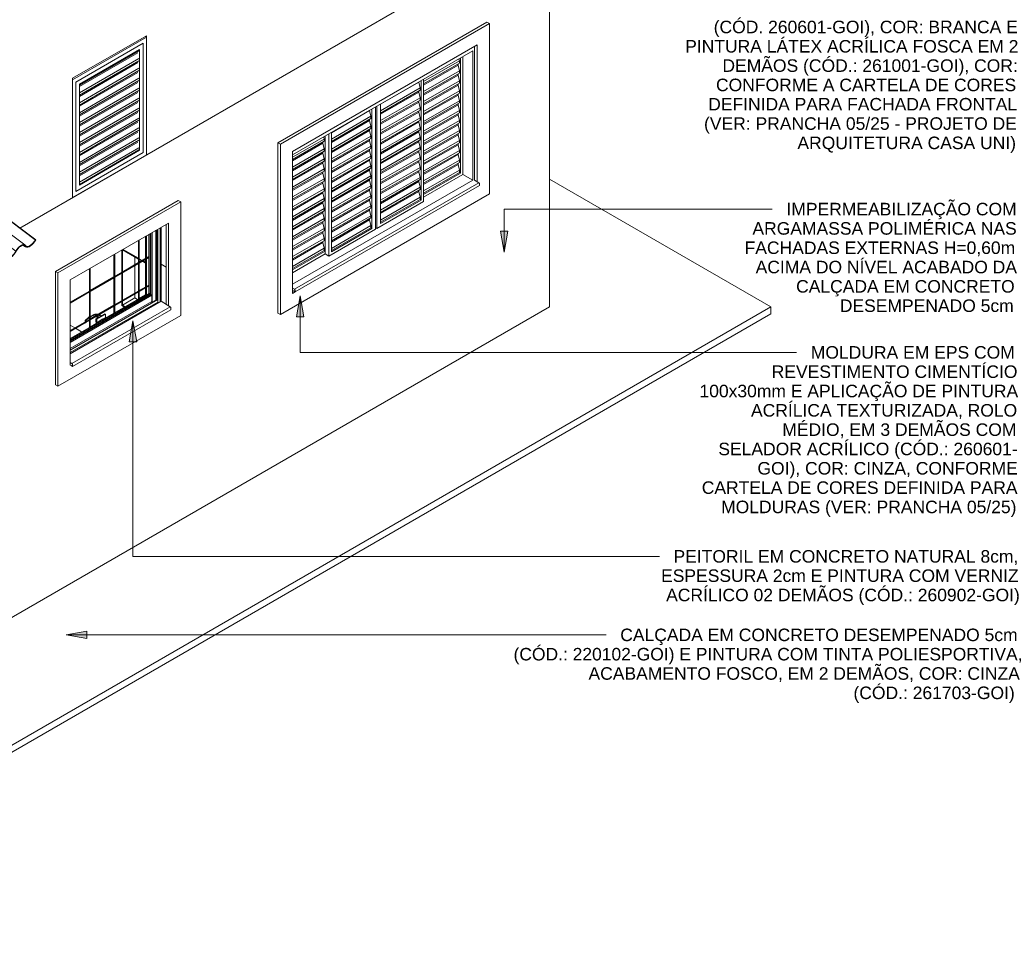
# Model space of a CAD drawing. Header units: millimetres. Extents: x -15136 to 144, y 4033 to 14099.
# Tile 10 of 11: x -5545 to 118, y 4033 to 9334. Entities that reach past the tile are written whole.
import ezdxf

# ---------------------------------------------------------------- set-up
doc = ezdxf.new("R2010")
doc.units = ezdxf.units.MM
for name, color, linetype, lineweight in [('A-DOOR', 7, 'Continuous', 5), ('A-FLOR', 7, 'Continuous', 5), ('A-GLAZ', 7, 'Continuous', 5), ('A-GLAZ-CWMG', 7, 'Continuous', 5), ('A-WALL', 7, 'Continuous', 5), ('G-ANNO-TEXT', 7, 'Continuous', 9), ('I-WALL', 7, 'Continuous', 5), ('Q-CASE', 7, 'Continuous', 5)]:
    doc.layers.add(name, color=color, linetype=linetype, lineweight=lineweight)
doc.styles.add('Arial', font='arial.ttf', dxfattribs={"height": 72})

# ---------------------------------------------------------------- blocks, each defined once
blk = doc.blocks.new('JANELA DE CORRE_305-ISO_010')
at = {"layer": 'A-GLAZ'}
for p, q in [((-2928.4, 8411.2), (-2928.4, 9180.9)), ((-3975, 8556.3), (-2939.1, 9154.4)), ((-2995.6, 8444.1), (-2995.6, 9121.7)), ((-2939.1, 9154.4), (-2939.1, 8411.4)), ((-3016.1, 9097), (-3221.9, 8978.2)), ((-3016.1, 9083.8), (-3221.9, 8965)), ((-3023.2, 9072.5), (-3221.9, 8957.7)), ((-3023.2, 9079.7), (-3023.2, 9072.5)), ((-3023.2, 9072.5), (-3016.1, 9039.8)), ((-3018.6, 9108.5), (-3016.1, 9097)), ((-3016.1, 9097), (-3016.1, 9083.8)), ((-3009.8, 9113.6), (-3009.8, 8452.2)), ((-3016.1, 9039.8), (-3221.9, 8921)), ((-3016.1, 9026.6), (-3221.9, 8907.8)), ((-3023.2, 9015.3), (-3221.9, 8900.6)), ((-3023.2, 9022.5), (-3023.2, 9015.3)), ((-3023.2, 9015.3), (-3016.1, 8982.7)), ((-3016.1, 9039.8), (-3016.1, 9026.6)), ((-3249.5, 8974.5), (-3469.4, 8847.5)), ((-3249.5, 8975.2), (-3249.5, 8974.5)), ((-3249.5, 8974.5), (-3242.4, 8941.8)), ((-3236, 8982.9), (-3236, 8297.1)), ((-3221.9, 8288.9), (-3221.9, 8991.1)), ((-3016.1, 8982.7), (-3221.9, 8863.9)), ((-3016.1, 8969.5), (-3221.9, 8850.7)), ((-3023.2, 8958.2), (-3221.9, 8843.4)), ((-3023.2, 8965.4), (-3023.2, 8958.2)), ((-3023.2, 8958.2), (-3016.1, 8925.5)), ((-3016.1, 8982.7), (-3016.1, 8969.5)), ((-3242.4, 8941.8), (-3469.4, 8810.8)), ((-3242.4, 8928.6), (-3469.4, 8797.6)), ((-3249.5, 8917.3), (-3469.4, 8790.4)), ((-3249.5, 8924.6), (-3249.5, 8917.3)), ((-3249.5, 8917.3), (-3242.4, 8884.7)), ((-3242.4, 8941.8), (-3242.4, 8928.6)), ((-3016.1, 8925.5), (-3221.9, 8806.7)), ((-3016.1, 8912.3), (-3221.9, 8793.5)), ((-3023.2, 8901), (-3221.9, 8786.3)), ((-3023.2, 8908.2), (-3023.2, 8901)), ((-3023.2, 8901), (-3016.1, 8868.3)), ((-3016.1, 8925.5), (-3016.1, 8912.3)), ((-3490.6, 8836), (-3490.6, 8133.8)), ((-3242.4, 8884.7), (-3469.4, 8753.6)), ((-3242.4, 8871.5), (-3469.4, 8740.4)), ((-3249.5, 8860.2), (-3469.4, 8733.2)), ((-3469.4, 8162.4), (-3469.4, 8848.2)), ((-3249.5, 8867.4), (-3249.5, 8860.2)), ((-3249.5, 8860.2), (-3242.4, 8827.5)), ((-3242.4, 8884.7), (-3242.4, 8871.5)), ((-3016.1, 8868.3), (-3221.9, 8749.5)), ((-3016.1, 8855.2), (-3221.9, 8736.4)), ((-3023.2, 8843.8), (-3221.9, 8729.1)), ((-3023.2, 8851.1), (-3023.2, 8843.8)), ((-3023.2, 8843.8), (-3016.1, 8811.2)), ((-3016.1, 8868.3), (-3016.1, 8855.2)), ((-3532.3, 8811.2), (-3752.2, 8684.2)), ((-3525.2, 8778.5), (-3752.2, 8647.5)), ((-3532.3, 8811.9), (-3532.3, 8811.2)), ((-3532.3, 8811.2), (-3525.2, 8778.5)), ((-3525.2, 8778.5), (-3525.2, 8765.3)), ((-3518.9, 8819.6), (-3518.9, 8133.8)), ((-3497.7, 8129.7), (-3497.7, 8831.9)), ((-3242.4, 8827.5), (-3469.4, 8696.5)), ((-3242.4, 8814.3), (-3469.4, 8683.3)), ((-3249.5, 8803), (-3469.4, 8676.1)), ((-3249.5, 8810.3), (-3249.5, 8803)), ((-3249.5, 8803), (-3242.4, 8770.4)), ((-3242.4, 8827.5), (-3242.4, 8814.3)), ((-3016.1, 8811.2), (-3221.9, 8692.4)), ((-3016.1, 8798), (-3221.9, 8679.2)), ((-3023.2, 8786.7), (-3221.9, 8672)), ((-3023.2, 8793.9), (-3023.2, 8786.7)), ((-3023.2, 8786.7), (-3016.1, 8754)), ((-3016.1, 8811.2), (-3016.1, 8798)), ((-3525.2, 8765.3), (-3752.2, 8634.3)), ((-3532.3, 8754), (-3752.2, 8627.1)), ((-3532.3, 8761.3), (-3532.3, 8754)), ((-3532.3, 8754), (-3525.2, 8721.4)), ((-3242.4, 8770.4), (-3469.4, 8639.3)), ((-3242.4, 8757.2), (-3469.4, 8626.1)), ((-3249.5, 8745.9), (-3469.4, 8618.9)), ((-3249.5, 8753.1), (-3249.5, 8745.9)), ((-3249.5, 8745.9), (-3242.4, 8713.2)), ((-3242.4, 8770.4), (-3242.4, 8757.2)), ((-3016.1, 8754), (-3221.9, 8635.2)), ((-3016.1, 8740.9), (-3221.9, 8622.1)), ((-3023.2, 8729.5), (-3221.9, 8614.8)), ((-3023.2, 8736.8), (-3023.2, 8729.5)), ((-3023.2, 8729.5), (-3016.1, 8696.9)), ((-3016.1, 8754), (-3016.1, 8740.9)), ((-3766.4, 8676.8), (-3766.4, 7974.6)), ((-3525.2, 8721.4), (-3752.2, 8590.3)), ((-3525.2, 8708.2), (-3752.2, 8577.1)), ((-3532.3, 8696.9), (-3752.2, 8569.9)), ((-3752.2, 7999.1), (-3752.2, 8684.9)), ((-3532.3, 8704.1), (-3532.3, 8696.9)), ((-3532.3, 8696.9), (-3525.2, 8664.2)), ((-3525.2, 8721.4), (-3525.2, 8708.2)), ((-3242.4, 8713.2), (-3469.4, 8582.2)), ((-3242.4, 8700), (-3469.4, 8569)), ((-3249.5, 8688.7), (-3469.4, 8561.7)), ((-3249.5, 8695.9), (-3249.5, 8688.7)), ((-3249.5, 8688.7), (-3242.4, 8656.1)), ((-3242.4, 8713.2), (-3242.4, 8700)), ((-3016.1, 8696.9), (-3221.9, 8578.1)), ((-3016.1, 8683.7), (-3221.9, 8564.9)), ((-3023.2, 8672.4), (-3221.9, 8557.7)), ((-3023.2, 8679.6), (-3023.2, 8672.4)), ((-3023.2, 8672.4), (-3016.1, 8639.7)), ((-3016.1, 8696.9), (-3016.1, 8683.7)), ((-3793.9, 8647.9), (-3975, 8543.4)), ((-3793.9, 8634.7), (-3975, 8530.2)), ((-3801, 8623.4), (-3975, 8523)), ((-3801, 8630.6), (-3801, 8623.4)), ((-3801, 8623.4), (-3793.9, 8590.7)), ((-3796.4, 8659.4), (-3793.9, 8647.9)), ((-3793.9, 8647.9), (-3793.9, 8634.7)), ((-3787.6, 7986.8), (-3787.6, 8664.5)), ((-3787.6, 8664.5), (-3787.6, 8003.1)), ((-3525.2, 8664.2), (-3752.2, 8533.2)), ((-3525.2, 8651), (-3752.2, 8520)), ((-3532.3, 8639.7), (-3752.2, 8512.8)), ((-3532.3, 8647), (-3532.3, 8639.7)), ((-3532.3, 8639.7), (-3525.2, 8607.1)), ((-3525.2, 8664.2), (-3525.2, 8651)), ((-3242.4, 8656.1), (-3469.4, 8525)), ((-3242.4, 8642.9), (-3469.4, 8511.8)), ((-3249.5, 8631.6), (-3469.4, 8504.6)), ((-3249.5, 8638.8), (-3249.5, 8631.6)), ((-3249.5, 8631.6), (-3242.4, 8598.9)), ((-3242.4, 8656.1), (-3242.4, 8642.9)), ((-3016.1, 8639.7), (-3221.9, 8520.9)), ((-3016.1, 8626.5), (-3221.9, 8507.7)), ((-3023.2, 8615.2), (-3221.9, 8500.5)), ((-3023.2, 8622.5), (-3023.2, 8615.2)), ((-3023.2, 8615.2), (-3016.1, 8582.6)), ((-3016.1, 8639.7), (-3016.1, 8626.5)), ((-3793.9, 8590.7), (-3975, 8486.2)), ((-3793.9, 8577.6), (-3975, 8473)), ((-3801, 8566.2), (-3975, 8465.8)), ((-3801, 8573.5), (-3801, 8566.2)), ((-3801, 8566.2), (-3793.9, 8533.6)), ((-3793.9, 8590.7), (-3793.9, 8577.6)), ((-3525.2, 8607.1), (-3752.2, 8476)), ((-3525.2, 8593.9), (-3752.2, 8462.8)), ((-3532.3, 8582.6), (-3752.2, 8455.6)), ((-3532.3, 8589.8), (-3532.3, 8582.6)), ((-3532.3, 8582.6), (-3525.2, 8549.9)), ((-3525.2, 8607.1), (-3525.2, 8593.9)), ((-3242.4, 8598.9), (-3469.4, 8467.8)), ((-3249.5, 8574.4), (-3469.4, 8447.4)), ((-3242.4, 8585.7), (-3469.3, 8454.7)), ((-3249.5, 8581.6), (-3249.5, 8574.4)), ((-3249.5, 8574.4), (-3242.4, 8541.7)), ((-3242.4, 8598.9), (-3242.4, 8585.7)), ((-3016.1, 8582.6), (-3221.9, 8463.8)), ((-3016.1, 8569.4), (-3221.9, 8450.6)), ((-3023.2, 8558.1), (-3221.9, 8443.4)), ((-3023.2, 8565.3), (-3023.2, 8558.1)), ((-3023.2, 8558.1), (-3016.1, 8525.4)), ((-3016.1, 8582.6), (-3016.1, 8569.4)), ((-3793.9, 8533.6), (-3975, 8429.1)), ((-3793.9, 8520.4), (-3975, 8415.9)), ((-3801, 8509.1), (-3975, 8408.7)), ((-3801, 8516.3), (-3801, 8509.1)), ((-3801, 8509.1), (-3793.9, 8476.4)), ((-3793.9, 8533.6), (-3793.9, 8520.4)), ((-3525.2, 8549.9), (-3752.2, 8418.9)), ((-3525.2, 8536.7), (-3752.2, 8405.7)), ((-3532.3, 8525.4), (-3752.2, 8398.4)), ((-3532.3, 8532.6), (-3532.3, 8525.4)), ((-3532.3, 8525.4), (-3525.2, 8492.8)), ((-3525.2, 8549.9), (-3525.2, 8536.7)), ((-3242.4, 8541.7), (-3469.4, 8410.7)), ((-3242.4, 8528.6), (-3469.4, 8397.5)), ((-3249.5, 8517.2), (-3469.4, 8390.3)), ((-3249.5, 8524.5), (-3249.5, 8517.2)), ((-3249.5, 8517.2), (-3242.4, 8484.6)), ((-3242.4, 8541.7), (-3242.4, 8528.6)), ((-3016.1, 8525.4), (-3221.9, 8406.6)), ((-3016.1, 8512.2), (-3221.9, 8393.4)), ((-3023.2, 8500.9), (-3221.9, 8386.2)), ((-3023.2, 8508.2), (-3023.2, 8500.9)), ((-3023.2, 8500.9), (-3016.1, 8468.3)), ((-3016.1, 8525.4), (-3016.1, 8512.2)), ((-3793.9, 8476.4), (-3975, 8371.9)), ((-3793.9, 8463.2), (-3975, 8358.7)), ((-3801, 8451.9), (-3975, 8351.5)), ((-3801, 8459.2), (-3801, 8451.9)), ((-3801, 8451.9), (-3793.9, 8419.3)), ((-3793.9, 8476.4), (-3793.9, 8463.2)), ((-3525.2, 8492.8), (-3752.2, 8361.7)), ((-3525.2, 8479.6), (-3752.2, 8348.5)), ((-3532.3, 8468.3), (-3752.2, 8341.3)), ((-3532.3, 8475.5), (-3532.3, 8468.3)), ((-3532.3, 8468.3), (-3525.2, 8435.6)), ((-3525.2, 8492.8), (-3525.2, 8479.6)), ((-3242.4, 8484.6), (-3469.4, 8353.5)), ((-3242.4, 8471.4), (-3469.4, 8340.4)), ((-3249.5, 8460.1), (-3469.4, 8333.1)), ((-3249.5, 8467.3), (-3249.5, 8460.1)), ((-3249.5, 8460.1), (-3242.4, 8427.4)), ((-3242.4, 8484.6), (-3242.4, 8471.4)), ((-3016.1, 8468.3), (-3221.9, 8349.5)), ((-3016.1, 8455.9), (-3221.9, 8337.1)), ((-3009.8, 8452.2), (-3221.9, 8329.7)), ((-3221.9, 8313.4), (-2995.6, 8444.1)), ((-3016.1, 8468.3), (-3016.1, 8455.9)), ((-3016.1, 8455.9), (-3009.8, 8452.2)), ((-2995.6, 8444.1), (-2939.1, 8411.4)), ((-3793.9, 8419.3), (-3975, 8314.8)), ((-2939.1, 8411.4), (-3975, 7813.3)), ((-3793.9, 8406.1), (-3975, 8301.6)), ((-3801, 8394.8), (-3975, 8294.3)), ((-3801, 8402), (-3801, 8394.8)), ((-3801, 8394.8), (-3793.9, 8362.1)), ((-3793.9, 8419.3), (-3793.9, 8406.1)), ((-3525.2, 8435.6), (-3752.2, 8304.5)), ((-3525.2, 8422.4), (-3752.2, 8291.4)), ((-3532.3, 8411.1), (-3752.2, 8284.1)), ((-3532.3, 8418.3), (-3532.3, 8411.1)), ((-3532.3, 8411.1), (-3525.2, 8378.4)), ((-3525.2, 8435.6), (-3525.2, 8422.4)), ((-3242.4, 8427.4), (-3469.4, 8296.4)), ((-3242.4, 8414.3), (-3469.4, 8283.2)), ((-3249.5, 8402.9), (-3469.4, 8276)), ((-3249.5, 8410.2), (-3249.5, 8402.9)), ((-3249.5, 8402.9), (-3242.4, 8370.3)), ((-3242.4, 8427.4), (-3242.4, 8414.3)), ((-3793.9, 8362.1), (-3975, 8257.6)), ((-3793.9, 8348.9), (-3975, 8244.4)), ((-3801, 8337.6), (-3975, 8237.2)), ((-3801, 8344.9), (-3801, 8337.6)), ((-3801, 8337.6), (-3793.9, 8305)), ((-3793.9, 8362.1), (-3793.9, 8348.9)), ((-3525.2, 8378.4), (-3752.2, 8247.4)), ((-3525.2, 8365.3), (-3752.2, 8234.2)), ((-3532.3, 8353.9), (-3752.2, 8227)), ((-3532.3, 8361.2), (-3532.3, 8353.9)), ((-3532.3, 8353.9), (-3525.2, 8321.3)), ((-3525.2, 8378.4), (-3525.2, 8365.3)), ((-3242.4, 8370.3), (-3469.4, 8239.2)), ((-3242.4, 8357.1), (-3469.4, 8226.1)), ((-3249.5, 8345.8), (-3469.4, 8218.8)), ((-3249.5, 8353), (-3249.5, 8345.8)), ((-3249.5, 8345.8), (-3242.4, 8313.1)), ((-3242.4, 8370.3), (-3242.4, 8357.1)), ((-3793.9, 8305), (-3975, 8200.4)), ((-3793.9, 8291.8), (-3975, 8187.3)), ((-3801, 8280.5), (-3975, 8180)), ((-3801, 8287.7), (-3801, 8280.5)), ((-3801, 8280.5), (-3793.9, 8247.8)), ((-3793.9, 8305), (-3793.9, 8291.8)), ((-3525.2, 8321.3), (-3752.2, 8190.2)), ((-3525.2, 8308.1), (-3752.2, 8177.1)), ((-3532.3, 8296.8), (-3752.2, 8169.8)), ((-3532.3, 8304), (-3532.3, 8296.8)), ((-3532.3, 8296.8), (-3525.2, 8264.1)), ((-3525.2, 8321.3), (-3525.2, 8308.1)), ((-3490.6, 8133.8), (-3221.9, 8288.9)), ((-3242.4, 8313.1), (-3469.4, 8182.1)), ((-3242.4, 8300.8), (-3469.4, 8169.7)), ((-3236, 8297.1), (-3469.4, 8162.4)), ((-3242.4, 8313.1), (-3242.4, 8300.8)), ((-3236, 8297.1), (-3242.4, 8300.8)), ((-3793.9, 8247.8), (-3975, 8143.3)), ((-3793.9, 8234.6), (-3975, 8130.1)), ((-3801, 8223.3), (-3975, 8122.9)), ((-3801, 8230.5), (-3801, 8223.3)), ((-3801, 8223.3), (-3793.9, 8190.6)), ((-3793.9, 8247.8), (-3793.9, 8234.6)), ((-3525.2, 8264.1), (-3752.2, 8133.1)), ((-3525.2, 8251), (-3752.2, 8119.9)), ((-3532.3, 8239.6), (-3752.2, 8112.7)), ((-3532.3, 8246.9), (-3532.3, 8239.6)), ((-3532.3, 8239.6), (-3525.2, 8207)), ((-3525.2, 8264.1), (-3525.2, 8251)), ((-3793.9, 8190.6), (-3975, 8086.1)), ((-3793.9, 8177.5), (-3975, 8073)), ((-3801, 8166.2), (-3975, 8065.7)), ((-3801, 8173.4), (-3801, 8166.2)), ((-3801, 8166.2), (-3793.9, 8133.5)), ((-3793.9, 8190.6), (-3793.9, 8177.5)), ((-3525.2, 8207), (-3752.2, 8075.9)), ((-3525.2, 8193.8), (-3752.2, 8062.8)), ((-3532.3, 8182.5), (-3752.2, 8055.5)), ((-3532.3, 8189.7), (-3532.3, 8182.5)), ((-3532.3, 8182.5), (-3525.2, 8149.8)), ((-3525.2, 8207), (-3525.2, 8193.8)), ((-3793.9, 8133.5), (-3975, 8029)), ((-3793.9, 8120.3), (-3975, 8015.8)), ((-3801, 8109), (-3975, 8008.6)), ((-3801, 8116.2), (-3801, 8109)), ((-3801, 8109), (-3793.9, 8076.3)), ((-3793.9, 8133.5), (-3793.9, 8120.3)), ((-3766.4, 7974.6), (-3497.7, 8129.7)), ((-3525.2, 8149.8), (-3752.2, 8018.8)), ((-3525.2, 8137.5), (-3752.2, 8006.4)), ((-3518.9, 8133.8), (-3752.2, 7999.1)), ((-3525.2, 8149.8), (-3525.2, 8137.5)), ((-3525.2, 8137.5), (-3518.9, 8133.8)), ((-3490.6, 8133.8), (-3497.7, 8137.9)), ((-3793.9, 8076.3), (-3975, 7971.8)), ((-3793.9, 8063.2), (-3975, 7958.6)), ((-3801, 8051.8), (-3975, 7951.4)), ((-3801, 8059.1), (-3801, 8051.8)), ((-3801, 8051.8), (-3793.9, 8019.2)), ((-3793.9, 8076.3), (-3793.9, 8063.2)), ((-3793.9, 8019.2), (-3975, 7914.7)), ((-3793.9, 8006.8), (-3975, 7902.3)), ((-3787.6, 8003.1), (-3975, 7895)), ((-3975, 7878.6), (-3787.6, 7986.8)), ((-3793.9, 8019.2), (-3793.9, 8006.8)), ((-3793.9, 8006.8), (-3787.6, 8003.1)), ((-3787.6, 7986.8), (-3766.4, 7974.6))]:
    blk.add_line(p, q, dxfattribs=at)
blk = doc.blocks.new('PORTA DE GIRO L_956-ISO_010')
at = {"layer": 'A-DOOR'}
for p, q in [((-4816.4, 9234.1), (-5240.6, 8989.1)), ((-4823.4, 9238.1), (-4816.4, 9234.1)), ((-4816.4, 8556.4), (-4816.4, 9234.1)), ((-4834, 9199.4), (-5222.9, 8974.8)), ((-5222.9, 8974.8), (-4834, 9199.4)), ((-4834, 8570.7), (-4834, 9199.4)), ((-4834, 9199.4), (-4834, 8570.7)), ((-5201.7, 8962.6), (-4855.2, 9162.6)), ((-4858.8, 9155.7), (-5201.7, 8957.7)), ((-4865.9, 9144.4), (-5201.7, 8950.5)), ((-4855.2, 9162.6), (-4855.2, 8582.9)), ((-4858.8, 9111.7), (-5201.7, 8913.7)), ((-4858.8, 9098.5), (-5201.7, 8900.5)), ((-4865.9, 9087.2), (-5201.7, 8893.3)), ((-4858.8, 9054.6), (-5201.7, 8856.6)), ((-4858.8, 9041.4), (-5201.7, 8843.4)), ((-4865.9, 9030.1), (-5201.7, 8836.2)), ((-5240.6, 8989.1), (-5240.6, 8311.4)), ((-5222.9, 8974.8), (-5222.9, 8346.1)), ((-5222.9, 8346.1), (-5222.9, 8974.8)), ((-4858.8, 8997.4), (-5201.7, 8799.4)), ((-4858.8, 8984.2), (-5201.7, 8786.2)), ((-4865.9, 8972.9), (-5201.7, 8779)), ((-5201.7, 8382.9), (-5201.7, 8962.6)), ((-4858.8, 8940.2), (-5201.7, 8742.3)), ((-4858.8, 8927.1), (-5201.7, 8729.1)), ((-4865.9, 8915.8), (-5201.7, 8721.8)), ((-4858.8, 8883.1), (-5201.7, 8685.1)), ((-4858.8, 8869.9), (-5201.7, 8671.9)), ((-4865.9, 8858.6), (-5201.7, 8664.7)), ((-4858.8, 8825.9), (-5201.7, 8627.9)), ((-4858.8, 8812.8), (-5201.7, 8614.8)), ((-4865.9, 8801.4), (-5201.7, 8607.5)), ((-4858.8, 8768.8), (-5201.7, 8570.8)), ((-4858.8, 8755.6), (-5201.7, 8557.6)), ((-4865.9, 8744.3), (-5201.7, 8550.4)), ((-4858.8, 8711.6), (-5201.7, 8513.6)), ((-4858.8, 8698.4), (-5201.7, 8500.5)), ((-4865.9, 8687.1), (-5201.7, 8493.2)), ((-4858.8, 8654.5), (-5201.7, 8456.5)), ((-4858.8, 8641.3), (-5201.7, 8443.3)), ((-4865.9, 8629.9), (-5201.7, 8436)), ((-5240.6, 8311.4), (-4816.4, 8556.4)), ((-5222.9, 8346.1), (-4834, 8570.7)), ((-4834, 8570.7), (-5222.9, 8346.1)), ((-4858.8, 8597.3), (-5201.7, 8399.3)), ((-5201.7, 8387), (-4858.8, 8585)), ((-4855.2, 8582.9), (-5201.7, 8382.9)), ((-4855.2, 8582.9), (-4858.8, 8585)), ((-5219.4, 8323.7), (-5240.6, 8311.4)), ((-5240.6, 8311.4), (-5219.4, 8323.7))]:
    blk.add_line(p, q, dxfattribs=at)
blk = doc.blocks.new('Rectangular Mullion - Telha Fibrocimento - Ondulada-V3-ISO_01')
at = {"layer": 'A-GLAZ-CWMG'}
for p, q in [((-5515.4, 8038.6), (-8566.4, 10328.5)), ((-5628, 7975.5), (-8677.6, 10264.4)), ((-5567.4, 8003.2), (-8622.4, 10296.1)), ((-5696.8, 7928.4), (-8751.9, 10221.4)), ((-5888, 7826.5), (-9020.5, 10177.6)), ((-5826.8, 7853.1), (-8882, 10146.2)), ((-5757.5, 7900.9), (-8807.2, 10189.8)), ((-6022, 7746.8), (-9072.4, 10036.3)), ((-6146.4, 7673.5), (-9197.9, 9963.9)), ((-5455.3, 8068.7), (-5723.8, 8270.2)), ((-5453.1, 8067.4), (-5723.5, 8270.4)), ((-5453.1, 8067.4), (-5455.3, 8068.7)), ((-5526.2, 8037.9), (-5512.3, 8027.4)), ((-5515.7, 8031.3), (-5521.9, 8036)), ((-5638.5, 7974), (-5623.7, 7962.9)), ((-5627.2, 7967), (-5635.7, 7973.4)), ((-5768.2, 7899.4), (-5753, 7887.9)), ((-5756.6, 7892.3), (-5765.5, 7898.9)), ((-5899.6, 7825), (-5883, 7812.6)), ((-5886.8, 7817.3), (-5897.3, 7825.2)), ((-5961.3, 7774.1), (-5970.8, 7781.2)), ((-6087.1, 7703.1), (-6097.7, 7711.1)), ((-6032.5, 7745.2), (-6017.7, 7734)), ((-6021.3, 7738.4), (-6029.9, 7744.9)), ((-6158.1, 7674.4), (-6143.9, 7663.8)), ((-6146.8, 7666.8), (-6152.2, 7670.9)), ((-6238, 7596.8), (-6249.7, 7605.6)), ((-6237.5, 7600.5), (-6248.1, 7608.5)), ((-6237.5, 7600.5), (-6238, 7596.8)), ((-6207.3, 7633.1), (-6220.2, 7642.8))]:
    blk.add_line(p, q, dxfattribs=at)
for points in [[(-5515.7, 8031.3, 0), (-5511.7, 8027, 0), (-5506.1, 8025, 0), (-5499.1, 8025.3, 0), (-5491.2, 8028, 0), (-5482.8, 8032.8, 0), (-5474.4, 8039.6, 0), (-5466.3, 8048, 0), (-5459.1, 8057.4, 0), (-5453.1, 8067.4, 0)], [(-5455.3, 8068.7, 0), (-5460.6, 8059.5, 0), (-5467.1, 8050.8, 0), (-5474.4, 8043, 0), (-5482.2, 8036.7, 0), (-5489.9, 8032.1, 0), (-5497.2, 8029.6, 0), (-5503.5, 8029.2, 0), (-5508.7, 8031, 0), (-5512.3, 8035, 0)], [(-5627.2, 7967, 0), (-5623.3, 7962.6, 0), (-5617.8, 7960.4, 0), (-5610.8, 7960.7, 0), (-5602.9, 7963.3, 0), (-5594.4, 7968.2, 0), (-5585.9, 7975, 0), (-5577.8, 7983.4, 0), (-5570.6, 7993, 0), (-5564.6, 8003.1, 0)], [(-5567.4, 8003.2, 0), (-5572.8, 7994.1, 0), (-5579.3, 7985.5, 0), (-5586.6, 7977.9, 0), (-5594.3, 7971.7, 0), (-5601.9, 7967.3, 0), (-5609, 7964.9, 0), (-5615.3, 7964.7, 0), (-5620.3, 7966.6, 0), (-5623.9, 7970.6, 0)], [(-5512.3, 8035, 0), (-5515.8, 8038.8, 0), (-5520.7, 8040.7, 0), (-5526.8, 8040.5, 0), (-5533.8, 8038.1, 0), (-5541.2, 8033.9, 0), (-5548.7, 8027.8, 0), (-5555.8, 8020.4, 0), (-5562.2, 8012.1, 0), (-5567.4, 8003.2, 0)], [(-5564.6, 8003.1, 0), (-5560, 8011, 0), (-5554.3, 8018.4, 0), (-5548, 8025, 0), (-5541.3, 8030.4, 0), (-5534.7, 8034.2, 0), (-5528.5, 8036.3, 0), (-5523.1, 8036.5, 0), (-5518.7, 8034.8, 0), (-5515.7, 8031.3, 0)], [(-5623.9, 7970.6, 0), (-5628.4, 7975.7, 0), (-5634.9, 7978.3, 0), (-5643, 7978, 0), (-5652.2, 7974.9, 0), (-5662.1, 7969.2, 0), (-5672, 7961.2, 0), (-5681.5, 7951.3, 0), (-5689.9, 7940.2, 0), (-5696.8, 7928.4, 0)], [(-5693.9, 7928.4, 0), (-5687.6, 7939.2, 0), (-5679.9, 7949.4, 0), (-5671.3, 7958.4, 0), (-5662.2, 7965.7, 0), (-5653.2, 7970.9, 0), (-5644.8, 7973.7, 0), (-5637.3, 7974, 0), (-5631.4, 7971.7, 0), (-5627.2, 7967, 0)], [(-5753.3, 7895.9, 0), (-5757.8, 7901.1, 0), (-5764.4, 7903.7, 0), (-5772.6, 7903.4, 0), (-5781.9, 7900.2, 0), (-5791.9, 7894.4, 0), (-5801.9, 7886.3, 0), (-5811.4, 7876.3, 0), (-5819.9, 7865.1, 0), (-5826.8, 7853.1, 0)], [(-5823.8, 7853.4, 0), (-5817.5, 7864.3, 0), (-5809.7, 7874.6, 0), (-5801, 7883.7, 0), (-5791.8, 7891.1, 0), (-5782.7, 7896.3, 0), (-5774.2, 7899.2, 0), (-5766.7, 7899.4, 0), (-5760.8, 7897.1, 0), (-5756.6, 7892.3, 0)], [(-5756.6, 7892.3, 0), (-5752.7, 7887.8, 0), (-5747.2, 7885.6, 0), (-5740.2, 7885.8, 0), (-5732.2, 7888.4, 0), (-5723.7, 7893.3, 0), (-5715.2, 7900.2, 0), (-5707.1, 7908.7, 0), (-5699.8, 7918.3, 0), (-5693.9, 7928.4, 0)], [(-5696.8, 7928.4, 0), (-5702.1, 7919.2, 0), (-5708.6, 7910.6, 0), (-5716, 7903, 0), (-5723.7, 7896.8, 0), (-5731.3, 7892.3, 0), (-5738.5, 7890, 0), (-5744.8, 7889.8, 0), (-5749.8, 7891.8, 0), (-5753.3, 7895.9, 0)], [(-5883.4, 7820.7, 0), (-5888.1, 7826.5, 0), (-5895.1, 7829.4, 0), (-5903.9, 7829, 0), (-5914, 7825.5, 0), (-5924.7, 7819.1, 0), (-5935.4, 7810.1, 0), (-5945.5, 7799.2, 0), (-5954.3, 7786.9, 0), (-5961.3, 7774.1, 0)], [(-5945, 7795.9, 0), (-5942.7, 7798.8, 0), (-5933.5, 7808.5, 0), (-5923.8, 7816.3, 0), (-5914.2, 7821.9, 0), (-5905.2, 7824.9, 0), (-5897.3, 7825.1, 0), (-5891.1, 7822.5, 0)], [(-5886.8, 7817.3, 0), (-5883, 7812.6, 0), (-5877.4, 7810.3, 0), (-5870.4, 7810.4, 0), (-5862.4, 7813, 0), (-5853.9, 7817.9, 0), (-5845.2, 7824.9, 0), (-5837, 7833.4, 0), (-5829.8, 7843.1, 0), (-5823.8, 7853.4, 0)], [(-5826.8, 7853.1, 0), (-5832.2, 7843.9, 0), (-5838.7, 7835.2, 0), (-5846.1, 7827.6, 0), (-5853.8, 7821.3, 0), (-5861.5, 7816.9, 0), (-5868.7, 7814.6, 0), (-5875, 7814.5, 0), (-5880, 7816.6, 0), (-5883.4, 7820.7, 0)], [(-6021.3, 7738.4, 0), (-6017.4, 7733.8, 0), (-6011.6, 7731.6, 0), (-6004.5, 7731.9, 0), (-5996.3, 7734.7, 0), (-5987.5, 7739.9, 0), (-5978.8, 7747.1, 0), (-5970.5, 7755.9, 0), (-5963.3, 7765.8, 0), (-5957.4, 7776.3, 0)], [(-5961.3, 7774.1, 0), (-5966.9, 7764.7, 0), (-5973.6, 7756, 0), (-5981.1, 7748.4, 0), (-5989, 7742.2, 0), (-5996.8, 7738, 0), (-6004, 7735.8, 0), (-6010.2, 7735.9, 0), (-6015.1, 7738.3, 0), (-6018.4, 7742.8, 0)], [(-5957.4, 7776.3, 0), (-5950.8, 7787.8, 0), (-5945, 7795.9, 0)], [(-6146.8, 7666.8, 0), (-6142, 7662.6, 0), (-6135.3, 7661.2, 0), (-6127.1, 7662.5, 0), (-6118.1, 7666.6, 0), (-6108.7, 7673.2, 0), (-6099.5, 7681.9, 0), (-6091.2, 7692, 0), (-6084.3, 7703, 0)], [(-6087.1, 7703.1, 0), (-6093.4, 7693.2, 0), (-6100.9, 7684, 0), (-6109.1, 7676.2, 0), (-6117.6, 7670.3, 0), (-6125.8, 7666.6, 0), (-6133.2, 7665.4, 0)], [(-6018.4, 7742.8, 0), (-6023.5, 7747.8, 0), (-6030.8, 7749.7, 0), (-6039.8, 7748.3, 0), (-6049.8, 7743.8, 0), (-6060.3, 7736.5, 0), (-6070.4, 7726.8, 0), (-6079.6, 7715.4, 0), (-6087.1, 7703.1, 0)], [(-6084.3, 7703, 0), (-6078.2, 7713.1, 0), (-6070.8, 7722.7, 0), (-6062.6, 7731, 0), (-6054.1, 7737.8, 0), (-6045.6, 7742.6, 0), (-6037.7, 7745.1, 0), (-6030.7, 7745.2, 0), (-6025.2, 7743, 0), (-6021.3, 7738.4, 0)], [(-6188.1, 7658.7, 0), (-6191.9, 7654.8, 0), (-6200.3, 7644.4, 0), (-6207.3, 7633.1, 0)], [(-6204, 7633.9, 0), (-6197.6, 7643.9, 0), (-6190, 7653.2, 0), (-6181.6, 7661.1, 0), (-6173, 7667, 0), (-6164.8, 7670.8, 0), (-6157.3, 7672, 0), (-6151.2, 7670.7, 0), (-6146.8, 7666.8, 0)], [(-6143.5, 7670.5, 0), (-6148.5, 7674.8, 0), (-6155.4, 7676.2, 0), (-6163.7, 7674.8, 0), (-6173, 7670.5, 0), (-6182.6, 7663.7, 0), (-6187.8, 7659, 0)], [(-6133.2, 7665.4, 0), (-6139.2, 7666.7, 0), (-6143.5, 7670.5, 0)], [(-6238, 7596.8, 0), (-6228.5, 7603.5, 0), (-6219.2, 7612.3, 0), (-6210.9, 7622.7, 0), (-6204, 7633.9, 0)], [(-6207.3, 7633.1, 0), (-6213.5, 7623.2, 0), (-6220.9, 7614.1, 0), (-6229.1, 7606.4, 0), (-6237.5, 7600.5, 0)]]:
    blk.add_polyline3d(points, dxfattribs=at)
blk = doc.blocks.new('NICHO - NICHO-1991044-ISO_01')
at = {"layer": 'A-WALL', "color": 251, "true_color": 0x4d4d4d}
for p, q in [((-4957.8, 8009.3), (-4957.8, 7881.1)), ((-4954.3, 8011.3), (-4861.3, 7957.6)), ((-4954.3, 7883.1), (-4954.3, 8011.3)), ((-4861.3, 7961.7), (-4950.8, 8013.4)), ((-4883.6, 7970.5), (-4883.6, 7923.9)), ((-4839.8, 7949.3), (-4857.1, 7959.3)), ((-4857.1, 7955.2), (-4843.3, 7947.2)), ((-4839.1, 7944.8), (-4821.3, 7934.5)), ((-4821.3, 7938.6), (-4835.5, 7946.8)), ((-4957.8, 7876.2), (-4957.8, 7717.8)), ((-4954.3, 7719.8), (-4954.3, 7878.2)), ((-4883.6, 7919), (-4883.6, 7760.6)), ((-4957.8, 7712.9), (-4957.8, 7690.8)), ((-4883.6, 7733.7), (-4954.3, 7692.9)), ((-4954.3, 7692.9), (-4954.3, 7714.9)), ((-4883.6, 7755.7), (-4883.6, 7733.7)), ((-4883.6, 7733.7), (-4867.2, 7724.2)), ((-4957.8, 7690.8), (-4941.4, 7681.4)), ((-4937.9, 7683.4), (-4954.3, 7692.9))]:
    blk.add_line(p, q, dxfattribs=at)
blk = doc.blocks.new('JANELA MAXIM-AR_969-ISO_010')
at = {"layer": 'A-GLAZ', "color": 251, "true_color": 0x4d4d4d}
for p, q in [((-4801.4, 7758.2), (-4801.4, 8099.6)), ((-4793.9, 7755), (-4793.9, 8103.9)), ((-4861.3, 8065), (-4861.3, 7723.6)), ((-4859.2, 8066.2), (-4859.2, 7724.8)), ((-4857.1, 8067.4), (-4857.1, 7726.1)), ((-4821.3, 8088.1), (-4821.3, 7959.9)), ((-4820.9, 8088.4), (-4820.9, 7960.2)), ((-4816.4, 8090.9), (-4816.4, 7962.7)), ((-4998.5, 7985.8), (-4998.5, 7644.4)), ((-5002.7, 7983.3), (-5002.7, 7642)), ((-5000.6, 7984.6), (-5000.6, 7643.2)), ((-4998.5, 7857.6), (-4861.3, 7936.8)), ((-4998.5, 7855.2), (-4861.3, 7934.4)), ((-4998.5, 7852.7), (-4861.3, 7931.9)), ((-4857.1, 7939.3), (-4801.4, 7971.4)), ((-4857.1, 7936.8), (-4801.4, 7969)), ((-4857.1, 7934.4), (-4801.4, 7966.5)), ((-4821.3, 7955), (-4821.3, 7796.6)), ((-4820.9, 7955.3), (-4820.9, 7796.9)), ((-4816.4, 7957.8), (-4816.4, 7799.4)), ((-5144.2, 7901.7), (-5144.2, 7560.3)), ((-5142, 7902.9), (-5142, 7561.5)), ((-5139.9, 7904.1), (-5139.9, 7562.8)), ((-5139.9, 7776), (-5002.7, 7855.2)), ((-5139.9, 7773.5), (-5002.7, 7852.7)), ((-5139.9, 7771.1), (-5002.7, 7850.3)), ((-5254.8, 7709.6), (-5144.2, 7773.5)), ((-5254.8, 7707.2), (-5144.2, 7771.1)), ((-5254.8, 7704.7), (-5144.2, 7768.6)), ((-4861.3, 7773.5), (-4998.5, 7694.3)), ((-4861.3, 7771.1), (-4998.5, 7691.9)), ((-4861.3, 7768.6), (-4998.5, 7689.4)), ((-4801.4, 7808.1), (-4857.1, 7776)), ((-4801.4, 7805.7), (-4857.1, 7773.5)), ((-4801.4, 7803.2), (-4857.1, 7771.1)), ((-4821.3, 7791.7), (-4821.3, 7750.3)), ((-4820.9, 7792), (-4820.9, 7750.6)), ((-4816.4, 7794.5), (-4816.4, 7749.5)), ((-5254.8, 7496.4), (-4800.4, 7758.8)), ((-5254.8, 7488.9), (-4793.9, 7755)), ((-4861.3, 7727.6), (-4998.5, 7648.4)), ((-4861.3, 7727.2), (-4998.5, 7648)), ((-4820.9, 7751), (-4857.1, 7730.1)), ((-4820.9, 7750.6), (-4857.1, 7729.6)), ((-4800.4, 7758.8), (-4791.1, 7753.4)), ((-4791.1, 7753.4), (-4793.9, 7755)), ((-5002.7, 7691.9), (-5139.9, 7612.7)), ((-5002.7, 7689.4), (-5139.9, 7610.2)), ((-5002.7, 7687), (-5139.9, 7607.8)), ((-5002.7, 7646), (-5065.9, 7609.5)), ((-5144.2, 7610.2), (-5254.8, 7546.3)), ((-5144.2, 7607.8), (-5254.8, 7543.9)), ((-5144.2, 7605.3), (-5254.8, 7541.4)), ((-5169.1, 7603.1), (-5169.1, 7595.8)), ((-5160.6, 7596.5), (-5166.3, 7590.5)), ((-5117.7, 7638.4), (-5140.6, 7627)), ((-5140.6, 7623.8), (-5127.6, 7630.7)), ((-5098.9, 7590.5), (-5139.9, 7566.8)), ((-5098.7, 7590.1), (-5139.9, 7566.3)), ((-5106.3, 7613.3), (-5055.4, 7642.7)), ((-5106.3, 7594.9), (-5106.3, 7613.3)), ((-5106.3, 7613.3), (-5102.1, 7610.9)), ((-5102.1, 7592.5), (-5106.3, 7594.9)), ((-5051.2, 7640.3), (-5102.1, 7610.9)), ((-5102.1, 7592.5), (-5051.2, 7621.9)), ((-5102.1, 7610.9), (-5102.1, 7592.5)), ((-5098.7, 7586.6), (-5098.7, 7594.4)), ((-5096.6, 7626.1), (-5080.7, 7635.3)), ((-5096.6, 7618.9), (-5096.6, 7626.1)), ((-5096.6, 7626.1), (-5090.4, 7622.5)), ((-5095.4, 7627), (-5095.5, 7626.7)), ((-5095.5, 7626.6), (-5095.5, 7619.6)), ((-5094.8, 7628.8), (-5095.4, 7627)), ((-5095.1, 7596.5), (-5094.5, 7596.2)), ((-5065.9, 7612.7), (-5094.5, 7596.2)), ((-5094.5, 7596.2), (-5094.5, 7589)), ((-5084.8, 7636), (-5088, 7637.8)), ((-5083, 7634.4), (-5084.8, 7636)), ((-5074.5, 7631.7), (-5080.7, 7635.3)), ((-5065.9, 7612.7), (-5066.5, 7613.1)), ((-5002.7, 7645.5), (-5065.9, 7609.1)), ((-5065.9, 7605.5), (-5065.9, 7612.7)), ((-5051.2, 7640.3), (-5055.4, 7642.7)), ((-5051.2, 7621.9), (-5051.2, 7640.3)), ((-5144.2, 7564.3), (-5254.8, 7500.4)), ((-5144.2, 7563.9), (-5254.8, 7500))]:
    blk.add_line(p, q, dxfattribs=at)
at = {"layer": 'A-GLAZ'}
for p, q in [((-4791.1, 8105.5), (-4791.1, 7753.4)), ((-4783.7, 8109.8), (-4783.7, 7707.9)), ((-4761.6, 8122.6), (-4761.6, 7720.6)), ((-4761.1, 8122.8), (-4761.1, 7724.6)), ((-4755.8, 8125.9), (-4755.8, 7721.6)), ((-4751.4, 8128.5), (-4751.4, 7710.4)), ((-4737.3, 8136.6), (-4737.3, 7712)), ((-4736.5, 8137.1), (-4736.5, 7712.5)), ((-4731.6, 8139.9), (-4731.6, 7715.3)), ((-4791.1, 7753.4), (-5254.8, 7485.7)), ((-4784.6, 7749.6), (-5254.8, 7478.1)), ((-4751.4, 7724.1), (-5254.8, 7433.4)), ((-5254.8, 7442.1), (-4784.6, 7713.5)), ((-4751.4, 7710.4), (-5254.8, 7419.8)), ((-4791.1, 7753.4), (-4784.6, 7749.6)), ((-4783.7, 7707.9), (-4789.1, 7711)), ((-4784.6, 7749.6), (-4784.6, 7713.5)), ((-4761.6, 7720.6), (-4783.7, 7707.9))]:
    blk.add_line(p, q, dxfattribs=at)
at = {"layer": 'A-GLAZ', "color": 251, "true_color": 0x4d4d4d}
for points in [[(-5168.9, 7603.5, 0), (-5169, 7603.3, 0), (-5169.1, 7603.1, 0)], [(-5169.1, 7603.1, 0), (-5169, 7602.9, 0), (-5168.8, 7602.7, 0), (-5168.6, 7602.5, 0), (-5168.2, 7602.4, 0), (-5167.9, 7602.3, 0), (-5167.5, 7602.3, 0), (-5167.1, 7602.3, 0), (-5166.8, 7602.4, 0), (-5166.5, 7602.6, 0), (-5166.3, 7602.7, 0)], [(-5166.3, 7590.5, 0), (-5166.5, 7590.3, 0), (-5166.8, 7590.2, 0), (-5167.1, 7590.1, 0), (-5167.5, 7590, 0), (-5167.9, 7590, 0), (-5168.2, 7590.1, 0), (-5168.6, 7590.2, 0), (-5168.8, 7590.4, 0), (-5169, 7590.6, 0), (-5169.1, 7590.8, 0)], [(-5144.5, 7624.6, 0), (-5147.2, 7622.9, 0), (-5168.9, 7603.5, 0)], [(-5166.3, 7602.7, 0), (-5149.5, 7617.9, 0), (-5144.6, 7621.2, 0)], [(-5127.6, 7630.7, 0), (-5120.5, 7633.6, 0), (-5112.7, 7635.9, 0)], [(-5093.2, 7639.7, 0), (-5094.6, 7640, 0), (-5100.5, 7640.9, 0), (-5106.5, 7640.9, 0), (-5112.4, 7640.1, 0), (-5117.7, 7638.4, 0)], [(-5112.7, 7635.9, 0), (-5109.6, 7636.4, 0), (-5106.4, 7636.5, 0), (-5103.2, 7636.1, 0), (-5100.7, 7635.3, 0)], [(-5096.5, 7620.6, 0), (-5098, 7621.7, 0), (-5100.4, 7623, 0), (-5103.2, 7623.8, 0), (-5106.4, 7624.2, 0), (-5109.6, 7624.2, 0), (-5112.3, 7623.8, 0)], [(-5096.2, 7632.4, 0), (-5095.1, 7630.7, 0), (-5094.8, 7629.1, 0)]]:
    blk.add_polyline3d(points, dxfattribs=at)
blk = doc.blocks.new('Componentes de gabinete 1 - Componentes de gabinete 1-2086930-ISO_01')
at = {"layer": 'Q-CASE'}
for p, q in [((-3964.5, 7783.6), (-2903.8, 8395.9)), ((-2928.4, 8411.2), (-2903.8, 8395.9)), ((-2900.2, 8389.3), (-2900.2, 8380.8)), ((-3960.8, 7768.4), (-2900.2, 8380.8)), ((-3964.5, 7783.6), (-3975, 7790)), ((-3975, 7776.6), (-3969.3, 7773.3)), ((-3967.9, 7774.1), (-3969.3, 7773.3)), ((-3966.5, 7771.7), (-3960.8, 7768.4)), ((-3960.8, 7768.4), (-3960.8, 7776.9)), ((-5254.8, 7413.2), (-4731.6, 7715.3)), ((-4731.6, 7715.3), (-4679.6, 7683.2)), ((-5245.3, 7356.6), (-4679.6, 7683.2)), ((-5240.7, 7339.7), (-4675, 7666.3)), ((-4675, 7674.9), (-4675, 7666.3)), ((-5245.3, 7356.6), (-5254.8, 7362.5)), ((-5254.8, 7347.9), (-5249.2, 7344.6)), ((-5247.8, 7345.5), (-5249.2, 7344.6)), ((-5246.3, 7343), (-5240.7, 7339.7)), ((-5240.7, 7339.7), (-5240.7, 7348.3))]:
    blk.add_line(p, q, dxfattribs=at)
for points in [[(-2903.8, 8395.9, 0), (-2902.9, 8395.2, 0), (-2902, 8394.2, 0), (-2901.2, 8393, 0), (-2900.6, 8391.8, 0), (-2900.3, 8390.5, 0), (-2900.2, 8389.3, 0)], [(-3969.3, 7773.3, 0), (-3969.3, 7773.7, 0), (-3969.1, 7774, 0), (-3968.9, 7774.2, 0), (-3968.6, 7774.3, 0), (-3968.3, 7774.3, 0), (-3967.9, 7774.1, 0), (-3967.5, 7773.9, 0), (-3967.2, 7773.5, 0), (-3966.9, 7773.1, 0), (-3966.7, 7772.6, 0), (-3966.5, 7772.1, 0), (-3966.5, 7771.7, 0)], [(-3960.8, 7776.9, 0), (-3960.9, 7778.1, 0), (-3961.3, 7779.4, 0), (-3961.9, 7780.6, 0), (-3962.6, 7781.8, 0), (-3963.5, 7782.8, 0), (-3964.5, 7783.6, 0)], [(-4679.6, 7683.2, 0), (-4678.4, 7682.3, 0), (-4677.3, 7681, 0), (-4676.3, 7679.5, 0), (-4675.6, 7678, 0), (-4675.2, 7676.4, 0), (-4675, 7674.9, 0)], [(-5249.2, 7344.6, 0), (-5249.1, 7345, 0), (-5249, 7345.4, 0), (-5248.8, 7345.6, 0), (-5248.5, 7345.6, 0), (-5248.1, 7345.6, 0), (-5247.8, 7345.5, 0), (-5247.4, 7345.2, 0), (-5247.1, 7344.8, 0), (-5246.8, 7344.4, 0), (-5246.5, 7343.9, 0), (-5246.4, 7343.5, 0), (-5246.3, 7343, 0)], [(-5240.7, 7348.3, 0), (-5240.8, 7349.8, 0), (-5241.3, 7351.4, 0), (-5242, 7352.9, 0), (-5243, 7354.4, 0), (-5244.1, 7355.7, 0), (-5245.3, 7356.6, 0)]]:
    blk.add_polyline3d(points, dxfattribs=at)
blk = doc.blocks.new('Paredes 1 - Paredes 1-2288142-ISO_01')
at = {"layer": 'A-WALL'}
for p, q in [((-4059.8, 8625.7), (-2857.7, 9319.7)), ((-2843.6, 9311.6), (-4045.7, 8617.6)), ((-2843.6, 9311.6), (-2857.7, 9319.7)), ((-2843.6, 8331.8), (-2843.6, 9311.6)), ((-3975, 8576.7), (-2914.3, 9189.1)), ((-2928.4, 8411.2), (-2928.4, 9180.9)), ((-2914.3, 9189.1), (-2914.3, 8402.4)), ((-4059.8, 7645.9), (-4059.8, 8625.7)), ((-4059.8, 8625.7), (-4045.7, 8617.6)), ((-4045.7, 8617.6), (-4045.7, 7637.8)), ((-3975, 7760.2), (-3975, 8576.7)), ((-4045.7, 7637.8), (-2843.6, 8331.8)), ((-5339.7, 7886.8), (-4632.6, 8295)), ((-4618.4, 8286.9), (-5325.5, 7878.6)), ((-4618.4, 8286.9), (-4632.6, 8295)), ((-4618.4, 7633.7), (-4618.4, 8286.9)), ((-5254.8, 7837.8), (-4689.1, 8164.4)), ((-4703.3, 7697.9), (-4703.3, 8156.2)), ((-4689.1, 8164.4), (-4689.1, 7689.1)), ((-5339.7, 7233.6), (-5339.7, 7886.8)), ((-5339.7, 7886.8), (-5325.5, 7878.6)), ((-5325.5, 7878.6), (-5325.5, 7225.4)), ((-5254.8, 7347.9), (-5254.8, 7837.8)), ((-3960.8, 7768.4), (-3975, 7760.2)), ((-4059.8, 7645.9), (-4045.7, 7637.8)), ((-5325.5, 7225.4), (-4618.4, 7633.7)), ((-5339.7, 7233.6), (-5325.5, 7225.4))]:
    blk.add_line(p, q, dxfattribs=at)

msp = doc.modelspace()

# ---------------------------------------------------------------- hatches: boundary and pattern name
at = {"layer": 'G-ANNO-TEXT'}
for points in [[(-2758.3, 7997.4), (-2737.1, 8117.4), (-2779.4, 8117.4)], [(-3932.3, 7745.8), (-3953.5, 7625.8), (-3911.1, 7625.8)], [(-4893.4, 7601.7), (-4914.5, 7481.7), (-4872.2, 7481.7)], [(-5278.2, 5795.7), (-5158.2, 5774.5), (-5158.2, 5816.9)]]:
    msp.add_hatch(color=256, dxfattribs=at).paths.add_polyline_path(points)

# ---------------------------------------------------------------- linework, layer by layer
at = {"layer": 'A-FLOR'}
for p, q in [((-1224.3, 7682.7), (-2497, 8417.6)), ((-2497, 7682.7), (-7475.1, 4808.6)), ((-7475.1, 4073.8), (-1224.3, 7682.7)), ((-1224.3, 7682.7), (-1224.3, 7641.9)), ((-1224.3, 7641.9), (-7475.1, 4032.9))]:
    msp.add_line(p, q, dxfattribs=at)
at = {"layer": 'G-ANNO-TEXT'}
for p, q in [((-2758.3, 8244.9), (-1562.6, 8244.9)), ((-2758.3, 7997.4), (-2758.3, 8244.9)), ((-1562.6, 8244.9), (-1216, 8244.9)), ((-2737.1, 8117.4), (-2779.4, 8117.4)), ((-2779.4, 8117.4), (-2758.3, 7997.4)), ((-2758.3, 7997.4), (-2737.1, 8117.4)), ((-3932.3, 7745.8), (-3953.5, 7625.8)), ((-3911.1, 7625.8), (-3932.3, 7745.8)), ((-3932.3, 7745.8), (-3932.3, 7420.7)), ((-4893.4, 7601.7), (-4914.5, 7481.7)), ((-4872.2, 7481.7), (-4893.4, 7601.7)), ((-4893.4, 7601.7), (-4893.4, 6247.3)), ((-3953.5, 7625.8), (-3911.1, 7625.8)), ((-4914.5, 7481.7), (-4872.2, 7481.7)), ((-3932.3, 7420.7), (-1724.2, 7420.7)), ((-1724.2, 7420.7), (-1076, 7420.7)), ((-4893.4, 6247.3), (-2418.7, 6247.3)), ((-2418.7, 6247.3), (-1865.7, 6247.3)), ((-5158.2, 5816.9), (-5278.2, 5795.7)), ((-5278.2, 5795.7), (-5158.2, 5774.5)), ((-5278.2, 5795.7), (-2836.1, 5795.7)), ((-5158.2, 5774.5), (-5158.2, 5816.9)), ((-2836.1, 5795.7), (-2172, 5795.7))]:
    msp.add_line(p, q, dxfattribs=at)
at = {"layer": 'I-WALL'}
for p, q in [((-2497, 7682.7), (-2497, 10675.2)), ((-2497, 9895.4), (-5544.4, 8136)), ((-5240.6, 8997.3), (-4816.4, 9242.2)), ((-4816.4, 9242.2), (-4816.4, 8556.4)), ((-2928.4, 9180.9), (-2928.4, 8411.2)), ((-5240.6, 8311.4), (-5240.6, 8997.3)), ((-4703.3, 8156.2), (-4703.3, 7697.9)), ((-4703.3, 7911.3), (-4731.6, 7927.6))]:
    msp.add_line(p, q, dxfattribs=at)
at = {"layer": 'I-WALL', "color": 251, "true_color": 0x4d4d4d}
for p, q in [((-4957.8, 7881.1), (-4957.8, 8009.3)), ((-4950.8, 8013.4), (-4861.3, 7961.7)), ((-4857.1, 7959.3), (-4839.8, 7949.3)), ((-4835.5, 7946.8), (-4821.3, 7938.6)), ((-4957.8, 7717.8), (-4957.8, 7876.2)), ((-4957.8, 7690.8), (-4957.8, 7712.9)), ((-4941.4, 7681.4), (-4957.8, 7690.8)), ((-5228.7, 7561.4), (-5254.8, 7576.5)), ((-5188.9, 7538.5), (-5224.4, 7559))]:
    msp.add_line(p, q, dxfattribs=at)

# ---------------------------------------------------------------- block references
at = {"layer": 'A-DOOR'}
msp.add_blockref('PORTA DE GIRO L_956-ISO_010', (0, 0), dxfattribs=at)
at = {"layer": 'A-GLAZ'}
for name in ['JANELA DE CORRE_305-ISO_010', 'JANELA MAXIM-AR_969-ISO_010']:
    msp.add_blockref(name, (0, 0), dxfattribs=at)
at = {"layer": 'A-GLAZ-CWMG'}
msp.add_blockref('Rectangular Mullion - Telha Fibrocimento - Ondulada-V3-ISO_01', (0, 0), dxfattribs=at)
at = {"layer": 'A-WALL'}
msp.add_blockref('Paredes 1 - Paredes 1-2288142-ISO_01', (0, 0), dxfattribs=at)
at = {"layer": 'A-WALL', "color": 251, "true_color": 0x4d4d4d}
msp.add_blockref('NICHO - NICHO-1991044-ISO_01', (0, 0), dxfattribs=at)
at = {"layer": 'Q-CASE'}
msp.add_blockref('Componentes de gabinete 1 - Componentes de gabinete 1-2086930-ISO_01', (0, 0), dxfattribs=at)

# ---------------------------------------------------------------- texts
at = {"layer": 'G-ANNO-TEXT', "char_height": 72, "attachment_point": 1, "style": 'Arial'}
for s, insert, width in [('(CÓD. 260601-GOI), COR: BRANCA E ', (-1553.2, 9328.6), 2071.561), ('PINTURA LÁTEX ACRÍLICA FOSCA EM 2 ', (-1717.3, 9217.4), 2270.379), ('DEMÃOS (CÓD.: 261001-GOI), COR: ', (-1503, 9106.3), 2010.632), ('CONFORME A CARTELA DE CORES ', (-1540, 8995.2), 2055.527), ('DEFINIDA PARA FACHADA FRONTAL ', (-1585, 8884.1), 2110.041), ('(VER: PRANCHA 05/25 - PROJETO DE ', (-1608.8, 8772.9), 2138.902), ('ARQUITETURA CASA UNI)', (-1071.7, 8661.8), 1487.932), ('IMPERMEABILIZAÇÃO COM ', (-1134.8, 8280.9), 1564.894), ('ARGAMASSA POLIMÉRICA NAS ', (-1330.5, 8169.7), 1802.194), ('FACHADAS EXTERNAS H=0,60m ', (-1375.5, 8058.6), 1856.708), ('ACIMA DO NÍVEL ACABADO DA ', (-1312, 7947.5), 1779.746), ('CALÇADA EM CONCRETO ', (-1079.2, 7836.4), 1497.552), ('DESEMPENADO 5cm', (-827.8, 7725.2), 1192.911), ('MOLDURA EM EPS COM ', (-994.7, 7456.7), 1394.936), ('REVESTIMENTO CIMENTÍCIO ', (-1219.6, 7345.6), 1667.51), ('100x30mm E APLICAÇÃO DE PINTURA', (-1635, 7234.4), 2170.97), ('ACRÍLICA TEXTURIZADA, ROLO ', (-1338.7, 7123.3), 1811.814), ('MÉDIO, EM 3 DEMÃOS COM ', (-1158.7, 7012.2), 1593.755), ('SELADOR ACRÍLICO (CÓD.: 260601-', (-1526.5, 6901.1), 2039.493), ('GOI), COR: CINZA, CONFORME ', (-1301.6, 6789.9), 1766.919), ('CARTELA DE CORES DEFINIDA PARA ', (-1621.8, 6678.8), 2154.936), ('MOLDURAS (VER: PRANCHA 05/25)', (-1510.6, 6567.7), 2020.253), ('PEITORIL EM CONCRETO NATURAL 8cm, ', (-1784.5, 6283.3), 2353.755), ('ESPESSURA 2cm E PINTURA COM VERNIZ ', (-1855.9, 6172.2), 2440.337), ('ACRÍLICO 02 DEMÃOS (CÓD.: 260902-GOI)', (-1826.8, 6061.1), 2405.062), ('CALÇADA EM CONCRETO DESEMPENADO 5cm ', (-2090.7, 5831.7), 2722.531), ('(CÓD.: 220102-GOI) E PINTURA COM TINTA POLIESPORTIVA, ', (-2704.5, 5720.6), 3466.497), ('ACABAMENTO FOSCO, EM 2 DEMÃOS, COR: CINZA ', (-2273.3, 5609.5), 2943.796), ('(CÓD.: 261703-GOI)', (-749.3, 5498.3), 1096.708)]:
    msp.add_mtext(s, dxfattribs=dict(at, insert=insert, width=width))

doc.saveas('drawing.dxf')
